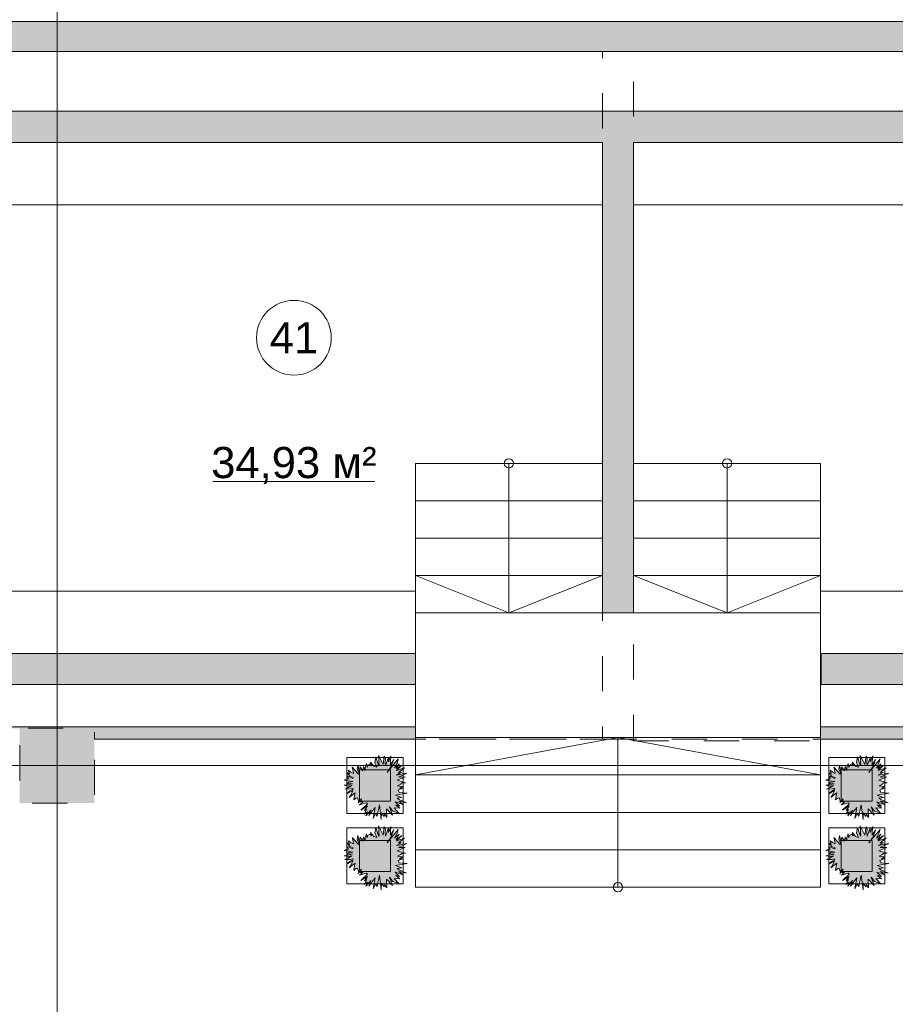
# Model space of a CAD drawing. Header units: millimetres. Extents: x -14761 to 157739, y -22400 to 107990.
# Tile 115 of 256: x 62700 to 69725, y 52086 to 59984. Entities that reach past the tile are written whole.
import ezdxf

# ---------------------------------------------------------------- set-up
doc = ezdxf.new("R2010")
doc.units = ezdxf.units.MM
doc.header["$MEASUREMENT"] = 0
doc.linetypes.add('Штриховая', pattern=[564.444447, 282.222223, -282.222223])
for name, color, linetype in [('Интерьер - Мебель', 7, 'Continuous'), ('Конструктив - Колонны', 7, 'Continuous'), ('Конструктив - Лестницы в бассейны', 7, 'Continuous'), ('Конструктив - стены бассейнов жб нов', 7, 'Continuous'), ('Конструктив - Стены Блок 200 нов', 7, 'Continuous'), ('Элемент Модели - Зона', 7, 'Continuous'), ('Элемент Модели - Оси', 7, 'Continuous')]:
    doc.layers.add(name, color=color, linetype=linetype)
doc.styles.add('СГЕНЕРИР_СТИЛЬ_1', font='txt')

msp = doc.modelspace()

# ---------------------------------------------------------------- hatches: boundary and pattern name
at = {"layer": 'Интерьер - Мебель', "linetype": 'Continuous', "lineweight": 0, "true_color": 0xffffff}
for points in [[(65744.2, 53785.3), (65736.1, 53804.6), (65770, 53818.3), (65748.1, 53818.6), (65774.8, 53832.9), (65731.2, 53839.1), (65757.8, 53852.5), (65766.4, 53860.9), (65795.2, 53862), (65727.5, 53882.6), (65754, 53893.3), (65791.6, 53909.2), (65739.1, 53907), (65773.1, 53923.7), (65807.2, 53940.6), (65722.3, 53924.6), (65764.4, 53947), (65738.7, 53945.2), (65786.8, 53983.3), (65723.2, 53961.9), (65766.4, 54003.5), (65719.4, 53973.3), (65744.8, 54015.8), (65708.1, 53982.9), (65728.2, 54019.5), (65737.6, 54054), (65649.1, 53945.1), (65681.3, 53994), (65702.6, 54050.6), (65674.6, 54007.4), (65675.6, 54034.2), (65678.7, 54077.5), (65658.3, 54029.6), (65659.5, 54065.2), (65635.1, 54000.1), (65631.9, 54024.8), (65634.9, 54053.8), (65625.1, 54077.5), (65615.6, 54008.3), (65606.8, 54024), (65578.2, 54080.9), (65582.7, 53998.9), (65575.3, 54011.2), (65556.3, 54069.7), (65548.2, 54026.4), (65565.8, 53988.2), (65541.7, 53995.9), (65515.5, 54029.1), (65521.5, 54001.2), (65510.4, 54015.6), (65491.5, 54004.6), (65488.5, 53986.3), (65482.1, 54018.3), (65472, 53984.9), (65472.2, 53960.9), (65459, 53993.7), (65451.9, 53959.7), (65430.6, 53991.1), (65423, 53955.7), (65412.2, 54004.6), (65407.6, 53970.3), (65419.9, 53944.9), (65419.1, 53933), (65366.6, 53987.8), (65375, 53957.9), (65378.3, 53937.5), (65357.6, 53947.8), (65336.3, 53963.1), (65345.4, 53933.2), (65325.8, 53945.1), (65349.2, 53916.7), (65376.5, 53905.6), (65373.6, 53897.7), (65327, 53917), (65338.6, 53895.5), (65327, 53894.6), (65303, 53884.5), (65336, 53879.5), (65373.8, 53872.1), (65340.2, 53867.7), (65325.8, 53856.4), (65370.4, 53854), (65302.7, 53842.4), (65337.9, 53836.6), (65365.1, 53840.8), (65333, 53821.7), (65307.8, 53811.5), (65354.6, 53812.7), (65375.4, 53816.5), (65369.8, 53807.5), (65347.1, 53795.7), (65325.7, 53774.9), (65372, 53801.2), (65359.8, 53769), (65342.1, 53744.3), (65392.2, 53782.1), (65386.1, 53760.3), (65379.8, 53725.1), (65397.8, 53738.6), (65411, 53740.8), (65419.7, 53710.2), (65415.8, 53700.8), (65441.4, 53734.6), (65430.3, 53709), (65451.8, 53706.9), (65425, 53685.3), (65483.4, 53701.5), (65489.2, 53693.7), (65435.7, 53642.3), (65491, 53676.5), (65465, 53641), (65486, 53650.5), (65463.1, 53610.5), (65490.1, 53630.5), (65478, 53598), (65517.1, 53643.1), (65501.8, 53599.2), (65552.9, 53664.2), (65535.8, 53576.5), (65554.4, 53616.6), (65568.2, 53595.7), (65587.1, 53686.8), (65601.2, 53567.9), (65603, 53622.1), (65623.5, 53592.6), (65626.6, 53609.7), (65644.8, 53583.8), (65643.2, 53654.2), (65689.9, 53603), (65666.4, 53669.9), (65693.2, 53635.3), (65742.6, 53619), (65704.1, 53660.9), (65749.6, 53657.8), (65718.2, 53683.7), (65748.4, 53674.6), (65711.1, 53709.4), (65773.4, 53689.3), (65742.8, 53715.2), (65803.6, 53701.5), (65744, 53728.9), (65727.2, 53739.1), (65766.4, 53744.8), (65715, 53763.3), (65807.9, 53779.8)], [(69608.9, 53785.3), (69600.8, 53804.6), (69634.6, 53818.3), (69612.8, 53818.6), (69639.4, 53832.9), (69595.8, 53839.1), (69622.5, 53852.5), (69631, 53860.9), (69659.9, 53862), (69592.2, 53882.6), (69618.6, 53893.3), (69656.3, 53909.2), (69603.7, 53907), (69637.8, 53923.7), (69671.9, 53940.6), (69586.9, 53924.6), (69629, 53947), (69603.4, 53945.2), (69651.5, 53983.3), (69587.8, 53961.9), (69631, 54003.5), (69584.1, 53973.3), (69609.4, 54015.8), (69572.8, 53982.9), (69592.9, 54019.5), (69602.2, 54054), (69513.8, 53945.1), (69546, 53994), (69567.2, 54050.6), (69539.3, 54007.4), (69540.3, 54034.2), (69543.3, 54077.5), (69523, 54029.6), (69524.2, 54065.2), (69499.7, 54000.1), (69496.6, 54024.8), (69499.6, 54053.8), (69489.8, 54077.5), (69480.2, 54008.3), (69471.4, 54024), (69442.9, 54080.9), (69447.4, 53998.9), (69440, 54011.2), (69421, 54069.7), (69412.8, 54026.4), (69430.5, 53988.2), (69406.4, 53995.9), (69380.2, 54029.1), (69386.1, 54001.2), (69375, 54015.6), (69356.1, 54004.6), (69353.2, 53986.3), (69346.8, 54018.3), (69336.7, 53984.9), (69336.8, 53960.9), (69323.7, 53993.7), (69316.5, 53959.7), (69295.3, 53991.1), (69287.7, 53955.7), (69276.9, 54004.6), (69272.3, 53970.3), (69284.6, 53944.9), (69283.8, 53933), (69231.3, 53987.8), (69239.7, 53957.9), (69243, 53937.5), (69222.3, 53947.8), (69201, 53963.1), (69210.1, 53933.2), (69190.5, 53945.1), (69213.9, 53916.7), (69241.2, 53905.6), (69238.2, 53897.7), (69191.7, 53917), (69203.2, 53895.5), (69191.7, 53894.6), (69167.7, 53884.5), (69200.7, 53879.5), (69238.5, 53872.1), (69204.9, 53867.7), (69190.5, 53856.4), (69235, 53854), (69167.3, 53842.4), (69202.5, 53836.6), (69229.8, 53840.8), (69197.6, 53821.7), (69172.5, 53811.5), (69219.3, 53812.7), (69240, 53816.5), (69234.5, 53807.5), (69211.7, 53795.7), (69190.3, 53774.9), (69236.7, 53801.2), (69224.5, 53769), (69206.8, 53744.3), (69256.8, 53782.1), (69250.8, 53760.3), (69244.5, 53725.1), (69262.5, 53738.6), (69275.7, 53740.8), (69284.4, 53710.2), (69280.5, 53700.8), (69306.1, 53734.6), (69295, 53709), (69316.5, 53706.9), (69289.6, 53685.3), (69348.1, 53701.5), (69353.9, 53693.7), (69300.4, 53642.3), (69355.7, 53676.5), (69329.7, 53641), (69350.6, 53650.5), (69327.7, 53610.5), (69354.8, 53630.5), (69342.7, 53598), (69381.7, 53643.1), (69366.4, 53599.2), (69417.5, 53664.2), (69400.4, 53576.5), (69419.1, 53616.6), (69432.9, 53595.7), (69451.7, 53686.8), (69465.9, 53567.9), (69467.6, 53622.1), (69488.2, 53592.6), (69491.2, 53609.7), (69509.5, 53583.8), (69507.9, 53654.2), (69554.6, 53603), (69531, 53669.9), (69557.8, 53635.3), (69607.2, 53619), (69568.7, 53660.9), (69614.2, 53657.8), (69582.8, 53683.7), (69613, 53674.6), (69575.8, 53709.4), (69638.1, 53689.3), (69607.4, 53715.2), (69668.3, 53701.5), (69608.6, 53728.9), (69591.9, 53739.1), (69631, 53744.8), (69579.6, 53763.3), (69672.6, 53779.8)], [(65744.2, 53220.4), (65736.1, 53239.8), (65770, 53253.4), (65748.1, 53253.7), (65774.8, 53268), (65731.2, 53274.2), (65757.8, 53287.6), (65766.4, 53296), (65795.2, 53297.2), (65727.5, 53317.7), (65754, 53328.4), (65791.6, 53344.3), (65739.1, 53342.2), (65773.1, 53358.8), (65807.2, 53375.7), (65722.3, 53359.7), (65764.4, 53382.1), (65738.7, 53380.3), (65786.8, 53418.4), (65723.2, 53397.1), (65766.4, 53438.6), (65719.4, 53408.4), (65744.8, 53450.9), (65708.1, 53418), (65728.2, 53454.6), (65737.6, 53489.1), (65649.1, 53380.3), (65681.3, 53429.1), (65702.6, 53485.7), (65674.6, 53442.5), (65675.6, 53469.3), (65678.7, 53512.7), (65658.3, 53464.7), (65659.5, 53500.3), (65635.1, 53435.2), (65631.9, 53460), (65634.9, 53488.9), (65625.1, 53512.6), (65615.6, 53443.5), (65606.8, 53459.1), (65578.2, 53516), (65582.7, 53434), (65575.3, 53446.4), (65556.3, 53504.8), (65548.2, 53461.5), (65565.8, 53423.3), (65541.7, 53431), (65515.5, 53464.2), (65521.5, 53436.3), (65510.4, 53450.7), (65491.5, 53439.7), (65488.5, 53421.4), (65482.1, 53453.4), (65472, 53420.1), (65472.2, 53396.1), (65459, 53428.8), (65451.9, 53394.8), (65430.6, 53426.2), (65423, 53390.8), (65412.2, 53439.7), (65407.6, 53405.4), (65419.9, 53380), (65419.1, 53368.2), (65366.6, 53422.9), (65375, 53393.1), (65378.3, 53372.6), (65357.6, 53382.9), (65336.3, 53398.2), (65345.4, 53368.3), (65325.8, 53380.2), (65349.2, 53351.9), (65376.5, 53340.7), (65373.6, 53332.8), (65327, 53352.2), (65338.6, 53330.7), (65327, 53329.7), (65303, 53319.6), (65336, 53314.6), (65373.8, 53307.3), (65340.2, 53302.8), (65325.8, 53291.6), (65370.4, 53289.1), (65302.7, 53277.6), (65337.9, 53271.7), (65365.1, 53275.9), (65333, 53256.8), (65307.8, 53246.7), (65354.6, 53247.8), (65375.4, 53251.6), (65369.8, 53242.7), (65347.1, 53230.8), (65325.7, 53210), (65372, 53236.3), (65359.8, 53204.1), (65342.1, 53179.5), (65392.2, 53217.3), (65386.1, 53195.4), (65379.8, 53160.2), (65397.8, 53173.7), (65411, 53175.9), (65419.7, 53145.4), (65415.8, 53136), (65441.4, 53169.7), (65430.3, 53144.1), (65451.8, 53142.1), (65425, 53120.5), (65483.4, 53136.7), (65489.2, 53128.8), (65435.7, 53077.4), (65491, 53111.6), (65465, 53076.1), (65486, 53085.6), (65463.1, 53045.7), (65490.1, 53065.6), (65478, 53033.1), (65517.1, 53078.2), (65501.8, 53034.3), (65552.9, 53099.3), (65535.8, 53011.6), (65554.4, 53051.8), (65568.2, 53030.8), (65587.1, 53121.9), (65601.2, 53003), (65603, 53057.2), (65623.5, 53027.8), (65626.6, 53044.8), (65644.8, 53018.9), (65643.2, 53089.3), (65689.9, 53038.1), (65666.4, 53105), (65693.2, 53070.4), (65742.6, 53054.1), (65704.1, 53096), (65749.6, 53092.9), (65718.2, 53118.8), (65748.4, 53109.7), (65711.1, 53144.5), (65773.4, 53124.5), (65742.8, 53150.3), (65803.6, 53136.6), (65744, 53164), (65727.2, 53174.3), (65766.4, 53179.9), (65715, 53198.5), (65807.9, 53214.9)], [(69608.9, 53220.4), (69600.8, 53239.8), (69634.6, 53253.4), (69612.8, 53253.7), (69639.4, 53268), (69595.8, 53274.2), (69622.5, 53287.6), (69631, 53296), (69659.9, 53297.2), (69592.2, 53317.7), (69618.6, 53328.4), (69656.3, 53344.3), (69603.7, 53342.2), (69637.8, 53358.8), (69671.9, 53375.7), (69586.9, 53359.7), (69629, 53382.1), (69603.4, 53380.3), (69651.5, 53418.4), (69587.8, 53397.1), (69631, 53438.6), (69584.1, 53408.4), (69609.4, 53450.9), (69572.8, 53418), (69592.9, 53454.6), (69602.2, 53489.1), (69513.8, 53380.3), (69546, 53429.1), (69567.2, 53485.7), (69539.3, 53442.5), (69540.3, 53469.3), (69543.3, 53512.7), (69523, 53464.7), (69524.2, 53500.3), (69499.7, 53435.2), (69496.6, 53460), (69499.6, 53488.9), (69489.8, 53512.6), (69480.2, 53443.5), (69471.4, 53459.1), (69442.9, 53516), (69447.4, 53434), (69440, 53446.4), (69421, 53504.8), (69412.8, 53461.5), (69430.5, 53423.3), (69406.4, 53431), (69380.2, 53464.2), (69386.1, 53436.3), (69375, 53450.7), (69356.1, 53439.7), (69353.2, 53421.4), (69346.8, 53453.4), (69336.7, 53420.1), (69336.8, 53396.1), (69323.7, 53428.8), (69316.5, 53394.8), (69295.3, 53426.2), (69287.7, 53390.8), (69276.9, 53439.7), (69272.3, 53405.4), (69284.6, 53380), (69283.8, 53368.2), (69231.3, 53422.9), (69239.7, 53393.1), (69243, 53372.6), (69222.3, 53382.9), (69201, 53398.2), (69210.1, 53368.3), (69190.5, 53380.2), (69213.9, 53351.9), (69241.2, 53340.7), (69238.2, 53332.8), (69191.7, 53352.2), (69203.2, 53330.7), (69191.7, 53329.7), (69167.7, 53319.6), (69200.7, 53314.6), (69238.5, 53307.3), (69204.9, 53302.8), (69190.5, 53291.6), (69235, 53289.1), (69167.3, 53277.6), (69202.5, 53271.7), (69229.8, 53275.9), (69197.6, 53256.8), (69172.5, 53246.7), (69219.3, 53247.8), (69240, 53251.6), (69234.5, 53242.7), (69211.7, 53230.8), (69190.3, 53210), (69236.7, 53236.3), (69224.5, 53204.1), (69206.8, 53179.5), (69256.8, 53217.3), (69250.8, 53195.4), (69244.5, 53160.2), (69262.5, 53173.7), (69275.7, 53175.9), (69284.4, 53145.4), (69280.5, 53136), (69306.1, 53169.7), (69295, 53144.1), (69316.5, 53142.1), (69289.6, 53120.5), (69348.1, 53136.7), (69353.9, 53128.8), (69300.4, 53077.4), (69355.7, 53111.6), (69329.7, 53076.1), (69350.6, 53085.6), (69327.7, 53045.7), (69354.8, 53065.6), (69342.7, 53033.1), (69381.7, 53078.2), (69366.4, 53034.3), (69417.5, 53099.3), (69400.4, 53011.6), (69419.1, 53051.8), (69432.9, 53030.8), (69451.7, 53121.9), (69465.9, 53003), (69467.6, 53057.2), (69488.2, 53027.8), (69491.2, 53044.8), (69509.5, 53018.9), (69507.9, 53089.3), (69554.6, 53038.1), (69531, 53105), (69557.8, 53070.4), (69607.2, 53054.1), (69568.7, 53096), (69614.2, 53092.9), (69582.8, 53118.8), (69613, 53109.7), (69575.8, 53144.5), (69638.1, 53124.5), (69607.4, 53150.3), (69668.3, 53136.6), (69608.6, 53164), (69591.9, 53174.3), (69631, 53179.9), (69579.6, 53198.5), (69672.6, 53214.9)]]:
    msp.add_hatch(color=7, dxfattribs=at).paths.add_polyline_path(points)
at = {"layer": 'Конструктив - Колонны', "linetype": 'Continuous', "lineweight": 0, "true_color": 0x000000}
for points in [[(63300, 54300), (62700, 54300), (62700, 54225), (63300, 54225)], [(63300, 54225), (62700, 54225), (62700, 54212.5), (63300, 54212.5)], [(62700, 53700), (63300, 53700), (63300, 54207.5), (63300, 54212.5), (62700, 54212.5)]]:
    msp.add_hatch(color=18, dxfattribs=at).paths.add_polyline_path(points)
at = {"layer": 'Конструктив - стены бассейнов жб нов', "linetype": 'Continuous', "lineweight": 0, "true_color": 0x606060}
for points in [[(61875, 59000), (73125, 59000), (73125, 59250), (61875, 59250)], [(67375, 59000), (67375, 55225), (67625, 55225), (67625, 59000)], [(61875, 54650), (65875, 54650), (65875, 54900), (61875, 54900)], [(73125, 54900), (69130, 54900), (69130, 54650), (73125, 54650)]]:
    msp.add_hatch(color=251, dxfattribs=at).paths.add_polyline_path(points)
at = {"layer": 'Конструктив - стены бассейнов жб нов', "linetype": 'Continuous', "lineweight": 0, "true_color": 0x000000}
for points in [[(61138, 54300), (65875, 54300), (65875, 54312.5), (61138, 54312.5)], [(63300, 54300), (63300, 54225), (65875, 54225), (65875, 54300)], [(73862, 54312.5), (69125, 54312.5), (69125, 54300), (73862, 54300)], [(69125, 54300), (69125, 54225), (71700.1, 54225), (71700.1, 54300)], [(63300, 54212.5), (65875, 54212.5), (65875, 54225), (63300, 54225)], [(69125, 54225), (69125, 54212.5), (71700.1, 54212.5), (71700.1, 54225)]]:
    msp.add_hatch(color=18, dxfattribs=at).paths.add_polyline_path(points)
at = {"layer": 'Конструктив - Стены Блок 200 нов', "linetype": 'Continuous', "lineweight": 0, "true_color": 0x000000}
for points in [[(74500, 59950), (60830, 59950), (60830, 59750), (74500, 59750)], [(74480, 59970), (60850, 59970), (60850, 59950), (74480, 59950)], [(73862, 59750), (61138, 59750), (61138, 59730), (73862, 59730)]]:
    msp.add_hatch(color=18, dxfattribs=at).paths.add_polyline_path(points)

# ---------------------------------------------------------------- linework, layer by layer
at = {"layer": 'Интерьер - Мебель', "color": 7, "linetype": 'Continuous', "lineweight": 15}
for p, q in [((65325.8, 54065.5), (65325.8, 53615.5)), ((65775.8, 54065.5), (65325.8, 54065.5)), ((65775.8, 53615.5), (65775.8, 54065.5)), ((69190.4, 54065.5), (69190.4, 53615.5)), ((69640.4, 54065.5), (69190.4, 54065.5)), ((69640.4, 53615.5), (69640.4, 54065.5)), ((65425.8, 53965.5), (65425.8, 53715.5)), ((65675.8, 53965.5), (65425.8, 53965.5)), ((65675.8, 53715.5), (65675.8, 53965.5)), ((69290.4, 53965.5), (69290.4, 53715.5)), ((69540.4, 53965.5), (69290.4, 53965.5)), ((69540.4, 53715.5), (69540.4, 53965.5)), ((65425.8, 53715.5), (65675.8, 53715.5)), ((69290.4, 53715.5), (69540.4, 53715.5)), ((65325.8, 53615.5), (65775.8, 53615.5)), ((69190.4, 53615.5), (69640.4, 53615.5)), ((65325.8, 53500.6), (65325.8, 53050.6)), ((65775.8, 53500.6), (65325.8, 53500.6)), ((65775.8, 53050.6), (65775.8, 53500.6)), ((69190.4, 53500.6), (69190.4, 53050.6)), ((69640.4, 53500.6), (69190.4, 53500.6)), ((69640.4, 53050.6), (69640.4, 53500.6)), ((65425.8, 53400.6), (65425.8, 53150.6)), ((65675.8, 53400.6), (65425.8, 53400.6)), ((65675.8, 53150.6), (65675.8, 53400.6)), ((69290.4, 53400.6), (69290.4, 53150.6)), ((69540.4, 53400.6), (69290.4, 53400.6)), ((69540.4, 53150.6), (69540.4, 53400.6)), ((65425.8, 53150.6), (65675.8, 53150.6)), ((69290.4, 53150.6), (69540.4, 53150.6)), ((65325.8, 53050.6), (65775.8, 53050.6)), ((69190.4, 53050.6), (69640.4, 53050.6))]:
    msp.add_line(p, q, dxfattribs=at)
at = {"layer": 'Интерьер - Мебель', "color": 7, "linetype": 'Continuous', "lineweight": 15, "flags": 128}
for points in [[(65744.2, 53785.3), (65807.9, 53779.8), (65715, 53763.3), (65766.4, 53744.8), (65727.2, 53739.1), (65744, 53728.9), (65803.6, 53701.5), (65742.8, 53715.2), (65773.4, 53689.3), (65711.1, 53709.4), (65748.4, 53674.6), (65718.2, 53683.7), (65749.6, 53657.8), (65704.1, 53660.9), (65742.6, 53619), (65693.2, 53635.3), (65666.4, 53669.9), (65689.9, 53603), (65643.2, 53654.2), (65644.8, 53583.8), (65626.6, 53609.7), (65623.5, 53592.6), (65603, 53622.1), (65601.2, 53567.9), (65587.1, 53686.8), (65568.2, 53595.7), (65554.4, 53616.6), (65535.8, 53576.5), (65552.9, 53664.2), (65501.8, 53599.2), (65517.1, 53643.1), (65478, 53598), (65490.1, 53630.5), (65463.1, 53610.5), (65486, 53650.5), (65465, 53641), (65491, 53676.5), (65435.7, 53642.3), (65489.2, 53693.7), (65483.4, 53701.5), (65425, 53685.3), (65451.8, 53706.9), (65430.3, 53709), (65441.4, 53734.6), (65415.8, 53700.8), (65419.7, 53710.2), (65411, 53740.8), (65397.8, 53738.6), (65379.8, 53725.1), (65386.1, 53760.3), (65392.2, 53782.1), (65342.1, 53744.3), (65359.8, 53769), (65372, 53801.2), (65325.7, 53774.9), (65347.1, 53795.7), (65369.8, 53807.5), (65375.4, 53816.5), (65354.6, 53812.7), (65307.8, 53811.5), (65333, 53821.7), (65365.1, 53840.8), (65337.9, 53836.6), (65302.7, 53842.4), (65370.4, 53854), (65325.8, 53856.4), (65340.2, 53867.7), (65373.8, 53872.1), (65336, 53879.5), (65303, 53884.5), (65327, 53894.6), (65338.6, 53895.5), (65327, 53917), (65373.6, 53897.7), (65376.5, 53905.6), (65349.2, 53916.7), (65325.8, 53945.1), (65345.4, 53933.2), (65336.3, 53963.1), (65357.6, 53947.8), (65378.3, 53937.5), (65375, 53957.9), (65366.6, 53987.8), (65419.1, 53933), (65419.9, 53944.9), (65407.6, 53970.3), (65412.2, 54004.6), (65423, 53955.7), (65430.6, 53991.1), (65451.9, 53959.7), (65459, 53993.7), (65472.2, 53960.9), (65472, 53984.9), (65482.1, 54018.3), (65488.5, 53986.3), (65491.5, 54004.6), (65510.4, 54015.6), (65521.5, 54001.2), (65515.5, 54029.1), (65541.7, 53995.9), (65565.8, 53988.2), (65548.2, 54026.4), (65556.3, 54069.7), (65575.3, 54011.2), (65582.7, 53998.9), (65578.2, 54080.9), (65606.8, 54024), (65615.6, 54008.3), (65625.1, 54077.5), (65634.9, 54053.8), (65631.9, 54024.8), (65635.1, 54000.1), (65659.5, 54065.2), (65658.3, 54029.6), (65678.7, 54077.5), (65675.6, 54034.2), (65674.6, 54007.4), (65702.6, 54050.6), (65681.3, 53994), (65649.1, 53945.1), (65737.6, 54054), (65728.2, 54019.5), (65708.1, 53982.9), (65744.8, 54015.8), (65719.4, 53973.3), (65766.4, 54003.5), (65723.2, 53961.9), (65786.8, 53983.3), (65738.7, 53945.2), (65764.4, 53947), (65722.3, 53924.6), (65807.2, 53940.6), (65773.1, 53923.7), (65739.1, 53907), (65791.6, 53909.2), (65754, 53893.3), (65727.5, 53882.6), (65795.2, 53862), (65766.4, 53860.9), (65757.8, 53852.5), (65731.2, 53839.1), (65774.8, 53832.9), (65748.1, 53818.6), (65770, 53818.3), (65736.1, 53804.6)], [(69608.9, 53785.3), (69672.6, 53779.8), (69579.6, 53763.3), (69631, 53744.8), (69591.9, 53739.1), (69608.6, 53728.9), (69668.3, 53701.5), (69607.4, 53715.2), (69638.1, 53689.3), (69575.8, 53709.4), (69613, 53674.6), (69582.8, 53683.7), (69614.2, 53657.8), (69568.7, 53660.9), (69607.2, 53619), (69557.8, 53635.3), (69531, 53669.9), (69554.6, 53603), (69507.9, 53654.2), (69509.5, 53583.8), (69491.2, 53609.7), (69488.2, 53592.6), (69467.6, 53622.1), (69465.9, 53567.9), (69451.7, 53686.8), (69432.9, 53595.7), (69419.1, 53616.6), (69400.4, 53576.5), (69417.5, 53664.2), (69366.4, 53599.2), (69381.7, 53643.1), (69342.7, 53598), (69354.8, 53630.5), (69327.7, 53610.5), (69350.6, 53650.5), (69329.7, 53641), (69355.7, 53676.5), (69300.4, 53642.3), (69353.9, 53693.7), (69348.1, 53701.5), (69289.6, 53685.3), (69316.5, 53706.9), (69295, 53709), (69306.1, 53734.6), (69280.5, 53700.8), (69284.4, 53710.2), (69275.7, 53740.8), (69262.5, 53738.6), (69244.5, 53725.1), (69250.8, 53760.3), (69256.8, 53782.1), (69206.8, 53744.3), (69224.5, 53769), (69236.7, 53801.2), (69190.3, 53774.9), (69211.7, 53795.7), (69234.5, 53807.5), (69240, 53816.5), (69219.3, 53812.7), (69172.5, 53811.5), (69197.6, 53821.7), (69229.8, 53840.8), (69202.5, 53836.6), (69167.3, 53842.4), (69235, 53854), (69190.5, 53856.4), (69204.9, 53867.7), (69238.5, 53872.1), (69200.7, 53879.5), (69167.7, 53884.5), (69191.7, 53894.6), (69203.2, 53895.5), (69191.7, 53917), (69238.2, 53897.7), (69241.2, 53905.6), (69213.9, 53916.7), (69190.5, 53945.1), (69210.1, 53933.2), (69201, 53963.1), (69222.3, 53947.8), (69243, 53937.5), (69239.7, 53957.9), (69231.3, 53987.8), (69283.8, 53933), (69284.6, 53944.9), (69272.3, 53970.3), (69276.9, 54004.6), (69287.7, 53955.7), (69295.3, 53991.1), (69316.5, 53959.7), (69323.7, 53993.7), (69336.8, 53960.9), (69336.7, 53984.9), (69346.8, 54018.3), (69353.2, 53986.3), (69356.1, 54004.6), (69375, 54015.6), (69386.1, 54001.2), (69380.2, 54029.1), (69406.4, 53995.9), (69430.5, 53988.2), (69412.8, 54026.4), (69421, 54069.7), (69440, 54011.2), (69447.4, 53998.9), (69442.9, 54080.9), (69471.4, 54024), (69480.2, 54008.3), (69489.8, 54077.5), (69499.6, 54053.8), (69496.6, 54024.8), (69499.7, 54000.1), (69524.2, 54065.2), (69523, 54029.6), (69543.3, 54077.5), (69540.3, 54034.2), (69539.3, 54007.4), (69567.2, 54050.6), (69546, 53994), (69513.8, 53945.1), (69602.2, 54054), (69592.9, 54019.5), (69572.8, 53982.9), (69609.4, 54015.8), (69584.1, 53973.3), (69631, 54003.5), (69587.8, 53961.9), (69651.5, 53983.3), (69603.4, 53945.2), (69629, 53947), (69586.9, 53924.6), (69671.9, 53940.6), (69637.8, 53923.7), (69603.7, 53907), (69656.3, 53909.2), (69618.6, 53893.3), (69592.2, 53882.6), (69659.9, 53862), (69631, 53860.9), (69622.5, 53852.5), (69595.8, 53839.1), (69639.4, 53832.9), (69612.8, 53818.6), (69634.6, 53818.3), (69600.8, 53804.6)], [(65744.2, 53220.4), (65807.9, 53214.9), (65715, 53198.5), (65766.4, 53179.9), (65727.2, 53174.3), (65744, 53164), (65803.6, 53136.6), (65742.8, 53150.3), (65773.4, 53124.5), (65711.1, 53144.5), (65748.4, 53109.7), (65718.2, 53118.8), (65749.6, 53092.9), (65704.1, 53096), (65742.6, 53054.1), (65693.2, 53070.4), (65666.4, 53105), (65689.9, 53038.1), (65643.2, 53089.3), (65644.8, 53018.9), (65626.6, 53044.8), (65623.5, 53027.8), (65603, 53057.2), (65601.2, 53003), (65587.1, 53121.9), (65568.2, 53030.8), (65554.4, 53051.8), (65535.8, 53011.6), (65552.9, 53099.3), (65501.8, 53034.3), (65517.1, 53078.2), (65478, 53033.1), (65490.1, 53065.6), (65463.1, 53045.7), (65486, 53085.6), (65465, 53076.1), (65491, 53111.6), (65435.7, 53077.4), (65489.2, 53128.8), (65483.4, 53136.7), (65425, 53120.5), (65451.8, 53142.1), (65430.3, 53144.1), (65441.4, 53169.7), (65415.8, 53136), (65419.7, 53145.4), (65411, 53175.9), (65397.8, 53173.7), (65379.8, 53160.2), (65386.1, 53195.4), (65392.2, 53217.3), (65342.1, 53179.5), (65359.8, 53204.1), (65372, 53236.3), (65325.7, 53210), (65347.1, 53230.8), (65369.8, 53242.7), (65375.4, 53251.6), (65354.6, 53247.8), (65307.8, 53246.7), (65333, 53256.8), (65365.1, 53275.9), (65337.9, 53271.7), (65302.7, 53277.6), (65370.4, 53289.1), (65325.8, 53291.6), (65340.2, 53302.8), (65373.8, 53307.3), (65336, 53314.6), (65303, 53319.6), (65327, 53329.7), (65338.6, 53330.7), (65327, 53352.2), (65373.6, 53332.8), (65376.5, 53340.7), (65349.2, 53351.9), (65325.8, 53380.2), (65345.4, 53368.3), (65336.3, 53398.2), (65357.6, 53382.9), (65378.3, 53372.6), (65375, 53393.1), (65366.6, 53422.9), (65419.1, 53368.2), (65419.9, 53380), (65407.6, 53405.4), (65412.2, 53439.7), (65423, 53390.8), (65430.6, 53426.2), (65451.9, 53394.8), (65459, 53428.8), (65472.2, 53396.1), (65472, 53420.1), (65482.1, 53453.4), (65488.5, 53421.4), (65491.5, 53439.7), (65510.4, 53450.7), (65521.5, 53436.3), (65515.5, 53464.2), (65541.7, 53431), (65565.8, 53423.3), (65548.2, 53461.5), (65556.3, 53504.8), (65575.3, 53446.4), (65582.7, 53434), (65578.2, 53516), (65606.8, 53459.1), (65615.6, 53443.5), (65625.1, 53512.6), (65634.9, 53488.9), (65631.9, 53460), (65635.1, 53435.2), (65659.5, 53500.3), (65658.3, 53464.7), (65678.7, 53512.7), (65675.6, 53469.3), (65674.6, 53442.5), (65702.6, 53485.7), (65681.3, 53429.1), (65649.1, 53380.3), (65737.6, 53489.1), (65728.2, 53454.6), (65708.1, 53418), (65744.8, 53450.9), (65719.4, 53408.4), (65766.4, 53438.6), (65723.2, 53397.1), (65786.8, 53418.4), (65738.7, 53380.3), (65764.4, 53382.1), (65722.3, 53359.7), (65807.2, 53375.7), (65773.1, 53358.8), (65739.1, 53342.2), (65791.6, 53344.3), (65754, 53328.4), (65727.5, 53317.7), (65795.2, 53297.2), (65766.4, 53296), (65757.8, 53287.6), (65731.2, 53274.2), (65774.8, 53268), (65748.1, 53253.7), (65770, 53253.4), (65736.1, 53239.8)], [(69608.9, 53220.4), (69672.6, 53214.9), (69579.6, 53198.5), (69631, 53179.9), (69591.9, 53174.3), (69608.6, 53164), (69668.3, 53136.6), (69607.4, 53150.3), (69638.1, 53124.5), (69575.8, 53144.5), (69613, 53109.7), (69582.8, 53118.8), (69614.2, 53092.9), (69568.7, 53096), (69607.2, 53054.1), (69557.8, 53070.4), (69531, 53105), (69554.6, 53038.1), (69507.9, 53089.3), (69509.5, 53018.9), (69491.2, 53044.8), (69488.2, 53027.8), (69467.6, 53057.2), (69465.9, 53003), (69451.7, 53121.9), (69432.9, 53030.8), (69419.1, 53051.8), (69400.4, 53011.6), (69417.5, 53099.3), (69366.4, 53034.3), (69381.7, 53078.2), (69342.7, 53033.1), (69354.8, 53065.6), (69327.7, 53045.7), (69350.6, 53085.6), (69329.7, 53076.1), (69355.7, 53111.6), (69300.4, 53077.4), (69353.9, 53128.8), (69348.1, 53136.7), (69289.6, 53120.5), (69316.5, 53142.1), (69295, 53144.1), (69306.1, 53169.7), (69280.5, 53136), (69284.4, 53145.4), (69275.7, 53175.9), (69262.5, 53173.7), (69244.5, 53160.2), (69250.8, 53195.4), (69256.8, 53217.3), (69206.8, 53179.5), (69224.5, 53204.1), (69236.7, 53236.3), (69190.3, 53210), (69211.7, 53230.8), (69234.5, 53242.7), (69240, 53251.6), (69219.3, 53247.8), (69172.5, 53246.7), (69197.6, 53256.8), (69229.8, 53275.9), (69202.5, 53271.7), (69167.3, 53277.6), (69235, 53289.1), (69190.5, 53291.6), (69204.9, 53302.8), (69238.5, 53307.3), (69200.7, 53314.6), (69167.7, 53319.6), (69191.7, 53329.7), (69203.2, 53330.7), (69191.7, 53352.2), (69238.2, 53332.8), (69241.2, 53340.7), (69213.9, 53351.9), (69190.5, 53380.2), (69210.1, 53368.3), (69201, 53398.2), (69222.3, 53382.9), (69243, 53372.6), (69239.7, 53393.1), (69231.3, 53422.9), (69283.8, 53368.2), (69284.6, 53380), (69272.3, 53405.4), (69276.9, 53439.7), (69287.7, 53390.8), (69295.3, 53426.2), (69316.5, 53394.8), (69323.7, 53428.8), (69336.8, 53396.1), (69336.7, 53420.1), (69346.8, 53453.4), (69353.2, 53421.4), (69356.1, 53439.7), (69375, 53450.7), (69386.1, 53436.3), (69380.2, 53464.2), (69406.4, 53431), (69430.5, 53423.3), (69412.8, 53461.5), (69421, 53504.8), (69440, 53446.4), (69447.4, 53434), (69442.9, 53516), (69471.4, 53459.1), (69480.2, 53443.5), (69489.8, 53512.6), (69499.6, 53488.9), (69496.6, 53460), (69499.7, 53435.2), (69524.2, 53500.3), (69523, 53464.7), (69543.3, 53512.7), (69540.3, 53469.3), (69539.3, 53442.5), (69567.2, 53485.7), (69546, 53429.1), (69513.8, 53380.3), (69602.2, 53489.1), (69592.9, 53454.6), (69572.8, 53418), (69609.4, 53450.9), (69584.1, 53408.4), (69631, 53438.6), (69587.8, 53397.1), (69651.5, 53418.4), (69603.4, 53380.3), (69629, 53382.1), (69586.9, 53359.7), (69671.9, 53375.7), (69637.8, 53358.8), (69603.7, 53342.2), (69656.3, 53344.3), (69618.6, 53328.4), (69592.2, 53317.7), (69659.9, 53297.2), (69631, 53296), (69622.5, 53287.6), (69595.8, 53274.2), (69639.4, 53268), (69612.8, 53253.7), (69634.6, 53253.4), (69600.8, 53239.8)]]:
    msp.add_lwpolyline(points, close=True, dxfattribs=at)
at = {"layer": 'Конструктив - Колонны', "color": 7, "linetype": 'Continuous', "lineweight": 15}
for p, q in [((63000, 54080), (63000, 54380)), ((62920, 54000), (62620, 54000)), ((63080, 54000), (63380, 54000)), ((63000, 53920), (63000, 53620))]:
    msp.add_line(p, q, dxfattribs=at)
msp.add_point((63000, 54000), dxfattribs=at)
at = {"layer": 'Конструктив - Лестницы в бассейны', "color": 7, "linetype": 'Continuous', "lineweight": 15}
for p, q in [((65875, 56425), (67375, 56425)), ((65875, 56125), (65875, 56425)), ((66625, 56425), (66625, 56125)), ((67375, 56425), (67375, 56125)), ((69125, 56425), (67625, 56425)), ((67625, 56425), (67625, 56125)), ((68375, 56425), (68375, 56125)), ((69125, 56125), (69125, 56425)), ((67375, 56125), (65875, 56125)), ((65875, 56125), (67375, 56125)), ((65875, 55825), (65875, 56125)), ((66625, 56125), (66625, 55525)), ((67375, 56125), (67375, 55825)), ((67625, 56125), (69125, 56125)), ((69125, 56125), (67625, 56125)), ((67625, 56125), (67625, 55825)), ((68375, 56125), (68375, 55525)), ((69125, 55825), (69125, 56125)), ((67375, 55825), (65875, 55825)), ((65875, 55825), (67375, 55825)), ((65875, 55525), (65875, 55825)), ((67375, 55825), (67375, 55525)), ((67625, 55825), (69125, 55825)), ((69125, 55825), (67625, 55825)), ((67625, 55825), (67625, 55525)), ((69125, 55525), (69125, 55825)), ((67375, 55525), (65875, 55525)), ((65875, 55525), (67375, 55525)), ((65875, 55225), (65875, 55525)), ((66625, 55225), (65875, 55525)), ((66625, 55525), (66625, 55225)), ((67375, 55525), (66625, 55225)), ((67375, 55525), (67375, 55225)), ((67625, 55525), (69125, 55525)), ((69125, 55525), (67625, 55525)), ((67625, 55525), (67625, 55225)), ((67625, 55525), (68375, 55225)), ((68375, 55525), (68375, 55225)), ((68375, 55225), (69125, 55525)), ((69125, 55225), (69125, 55525)), ((67375, 55225), (65875, 55225)), ((67625, 55225), (69125, 55225)), ((69125, 54225), (65875, 54225)), ((65875, 54225), (65875, 53925)), ((67500, 54225), (65875, 53925)), ((67500, 53925), (67500, 54225)), ((69125, 53925), (67500, 54225)), ((69125, 53925), (69125, 54225)), ((69125, 53925), (65875, 53925)), ((65875, 53925), (65875, 53625)), ((65875, 53925), (69125, 53925)), ((67500, 53325), (67500, 53925)), ((69125, 53625), (69125, 53925)), ((69125, 53625), (65875, 53625)), ((65875, 53625), (65875, 53325)), ((65875, 53625), (69125, 53625)), ((69125, 53325), (69125, 53625)), ((69125, 53325), (65875, 53325)), ((65875, 53325), (65875, 53025)), ((65875, 53325), (69125, 53325)), ((67500, 53025), (67500, 53325)), ((69125, 53025), (69125, 53325)), ((65875, 53025), (69125, 53025))]:
    msp.add_line(p, q, dxfattribs=at)
at = {"layer": 'Конструктив - Лестницы в бассейны', "color": 7, "linetype": 'Continuous', "lineweight": 15, "flags": 128}
for points in [[(61875, 54900), (65875, 54900), (65875, 55400), (62375, 55400), (62375, 58500), (67375, 58500), (67375, 59000), (61875, 59000)], [(67625, 58500), (67625, 59000), (73125, 59000), (73125, 54900), (69125, 54900), (69125, 55400), (72625, 55400), (72625, 58500), (68125, 58500)], [(65875, 55225), (65875, 54225), (69125.1, 54225), (69125.1, 55225)]]:
    msp.add_lwpolyline(points, close=True, dxfattribs=at)
for points in [[(66662.5, 56425, -1), (66587.5, 56425, -1)], [(68337.5, 56425, 1), (68412.5, 56425, 1)], [(67537.5, 53025, 1), (67462.5, 53025, 1)]]:
    msp.add_lwpolyline(points, format="xyb", close=True, dxfattribs=at)
at = {"layer": 'Конструктив - стены бассейнов жб нов', "color": 7, "linetype": 'Continuous', "lineweight": 15, "flags": 128}
for points in [[(73375, 59250), (61625, 59250)], [(61875, 59000), (67375, 59000)], [(67375, 59000), (67375, 55225)], [(67625, 55225), (67625, 59000)], [(67625, 59000), (73125, 59000)], [(67375, 55225), (67625, 55225)], [(65875, 54900), (61875, 54900)], [(65875, 54650), (65875, 54900)], [(73125, 54900), (69130, 54900)], [(69130, 54650), (69130, 54900)], [(61875, 54650), (65875, 54650)], [(69130, 54650), (73125, 54650)], [(65875, 54312.5), (61138, 54312.5)], [(73862, 54312.5), (69125, 54312.5)], [(63300, 54212.5), (65875, 54212.5)], [(69125, 54212.5), (71700.1, 54212.5)]]:
    msp.add_lwpolyline(points, dxfattribs=at)
at = {"layer": 'Конструктив - Стены Блок 200 нов', "color": 7, "linetype": 'Continuous', "lineweight": 15, "flags": 128}
for points in [[(74480, 59970), (60850, 59970)], [(61138, 59730), (73862, 59730)]]:
    msp.add_lwpolyline(points, dxfattribs=at)
at = {"layer": 'Элемент Модели - Зона', "color": 7, "linetype": 'Continuous', "lineweight": 15}
msp.add_line((64249.9, 56278.9), (65550.5, 56278.9), dxfattribs=at)
at = {"layer": 'Элемент Модели - Зона', "color": 7, "linetype": 'Штриховая', "lineweight": 15, "flags": 128}
for points in [[(36150, 44957.4), (36110, 44957.4), (36110, 36320), (41880.3, 36320), (41880.3, 39141.6), (45142.5, 42405.1), (45156.7, 42391), (45156.7, 42420), (63300, 42420), (63300, 42400), (77399.7, 42400), (77399.7, 42420), (114081.4, 42420), (117316.7, 39176.5), (117320.1, 38841.9), (117320.1, 36305), (117360, 36305), (117360, 34300), (117120, 34300), (117120, 35700), (116700, 35700), (116700, 36100), (108300, 36100), (108300, 35700), (107700, 35700), (107700, 36100), (99320, 36100), (99320, 26970), (107700, 26970), (107700, 27650), (108300, 27650), (108300, 26460), (112380, 26460), (112380, 27370), (112500, 27370), (112500, 21180.1), (117120, 21180.1), (117120, 26250), (116650, 26250), (116650, 27750), (117120, 27750), (117120, 32800), (117360, 32800), (117360, 20150.1), (117120, 20150.1), (117120, 20940.1), (99320, 20940.1), (99320, 14650.1), (117120, 14650.1), (117120, 17700.1), (116700.1, 17700.1), (116700.1, 18325.6), (117120, 18325.6), (117120, 18650.1), (117360, 18650.1), (117360, 18320.1), (120850, 18320.1), (120850, 37205.1), (120238.9, 37205.1), (120238.9, 45000), (125700, 45000), (125700, 45300), (126300, 45300), (126300, 45000), (141025, 45000), (141025, 45100), (140125, 45100), (140125, 47500), (132700, 47500), (132700, 53680), (130530, 53680), (130530, 54300), (129182.9, 54300), (126300, 54300), (126300, 53700), (125700, 53700), (125700, 54212.5), (124799.8, 54212.5), (117300, 54212.5), (117300, 53700), (116700, 53700), (116700, 54212.5), (108300, 54212.5), (108300, 53700), (107700, 53700), (107700, 54212.5), (99300, 54212.5), (99300, 53700), (98700, 53700), (98700, 54212.5), (90650, 54212.5), (90650, 53700), (90050, 53700), (89950, 53700), (89950, 48632.8), (77450.1, 48632.8), (77450.1, 53800), (77450.1, 61690), (77460.1, 61690), (77460.1, 67850), (74720, 67850), (74720, 59730), (73964.5, 59730), (73964.5, 54212), (72300.1, 54212), (72300.1, 53700), (71700.1, 53700), (71700.1, 54212), (63300, 54212), (63300, 53700), (62700, 53700), (62700, 54212), (61025, 54212), (61025, 46500), (61025, 45000), (54300, 45000), (54300, 44700), (53700, 44700), (53700, 45000), (45300, 45000), (45300, 44700), (44700, 44700), (44700, 45000), (36750, 45000), (36750, 44700), (36150, 44700)], [(60850, 59970), (61000, 59970), (65300, 59970), (69800, 59970), (70000, 59970), (74300, 59970), (74480, 59970), (74480, 62499.9), (74480, 62699.9), (74480, 62800), (74480, 63080), (72300.1, 63080), (72300.1, 62700), (71700.1, 62700), (71700.1, 63080), (63300, 63080), (63300, 62700), (62700, 62700), (62700, 63080), (60850, 63080)], [(61035.5, 59730), (61035.5, 54212), (62700, 54212), (62700, 54300), (63300, 54300), (63300, 54212), (67375, 54212), (67375, 59730)], [(67625, 54200), (69125, 54200), (69125, 54212), (71700.1, 54212), (71700.1, 54300), (72300.1, 54300), (72300.1, 54212), (73964.5, 54212), (73964.5, 59730), (67625, 59730)]]:
    msp.add_lwpolyline(points, close=True, dxfattribs=at)
at = {"layer": 'Элемент Модели - Зона', "color": 7, "linetype": 'Continuous', "lineweight": 15, "flags": 128}
msp.add_lwpolyline([(65200.2, 57432.5, 1), (64600.2, 57432.5, 1)], format="xyb", close=True, dxfattribs=at)
at = {"layer": 'Элемент Модели - Оси', "color": 7, "linetype": 'Continuous', "lineweight": 15}
for p, q in [((63000, 92200), (63000, -1975)), ((-12760.6, 54000), (155650, 54000))]:
    msp.add_line(p, q, dxfattribs=at)

# ---------------------------------------------------------------- texts
at = {"layer": 'Элемент Модели - Зона', "color": 7, "lineweight": 15, "char_height": 250, "attachment_point": 5, "style": 'СГЕНЕРИР_СТИЛЬ_1'}
for s, insert in [('\\A1;{\\pqc;\\fArial|b0|i0|c204|p38;41}', (64900.2, 57432.5)), ('\\A1;{\\pqc;\\fArial|b0|i0|c204|p38;34,93 м²}', (64900.2, 56408.3))]:
    msp.add_mtext(s, dxfattribs=dict(at, insert=insert))

doc.saveas('drawing.dxf')
